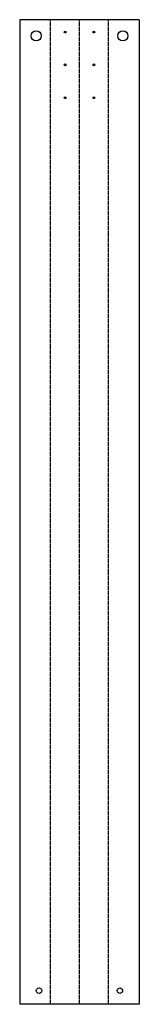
# Model space of a CAD drawing. Header units: millimetres. Extents: x 0 to 437, y 0 to 3596.
import ezdxf

# ---------------------------------------------------------------- set-up
doc = ezdxf.new("R2010")
doc.units = ezdxf.units.MM
doc.linetypes.add('SLD-Kesik', pattern=[4.572, 3.048, -1.524])
doc.linetypes.add('SLD-Sürekli', pattern=[0])

msp = doc.modelspace()

# ---------------------------------------------------------------- linework, layer by layer
at = {"color": 7, "linetype": 'SLD-Sürekli', "lineweight": 25}
for p, q in [((0.4, 3596.4), (0.4, 0.4)), ((436.6, 3596.4), (0.4, 3596.4)), ((436.6, 3596.4), (436.6, 0.4)), ((436.6, 0.4), (0.4, 0.4))]:
    msp.add_line(p, q, dxfattribs=at)
at = {"color": 7, "linetype": 'SLD-Kesik'}
for p, q in [((113, 0.4), (113, 3596.4)), ((218.5, 0.4), (218.5, 3596.4)), ((324, 0.4), (324, 3596.4))]:
    msp.add_line(p, q, dxfattribs=at)
at = {"color": 7, "linetype": 'SLD-Sürekli', "lineweight": 25}
for centre, radius in [((60.4, 3537.4), 18.5), ((165.8, 3551.4), 3.4), ((271.3, 3551.4), 3.4), ((376.6, 3537.4), 18.5), ((165.8, 3431.4), 3.4), ((271.3, 3431.4), 3.4), ((165.8, 3311.4), 3.4), ((271.3, 3311.4), 3.4), ((71, 50.4), 10), ((366, 50.4), 10)]:
    msp.add_circle(centre, radius, dxfattribs=at)

doc.saveas('drawing.dxf')
